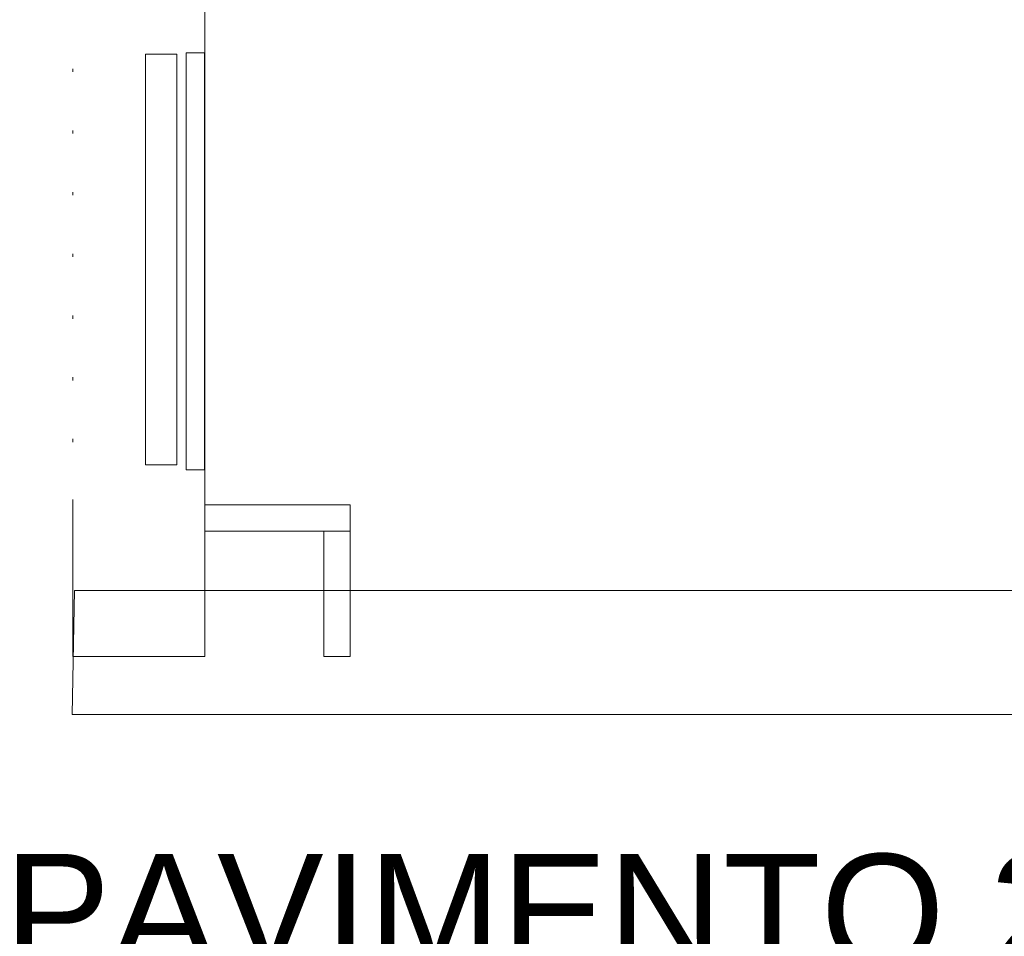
# Model space of a CAD drawing. Header units: millimetres. Extents: x 4476663 to 4477054, y -30323851 to -30323414.
# Tile 70 of 256: x 4476886 to 4476894, y -30323789 to -30323782. Entities that reach past the tile are written whole.
import ezdxf

# ---------------------------------------------------------------- set-up
doc = ezdxf.new("R2010")
doc.units = ezdxf.units.MM
doc.linetypes.add('NULL', pattern=[0])
for name, color, linetype, lineweight in [('IFC-Janela-Contorno', 142, 'Continuous', 5), ('IFC-Parede padrão-Contorno', 44, 'Continuous', 5), ('IFC-Parede-Contorno', 42, 'Continuous', 5), ('Nível 1', 2, 'Continuous', 60), ('Textos', 7, 'Continuous', 9)]:
    doc.layers.add(name, color=color, linetype=linetype, lineweight=lineweight)
doc.styles.add('ArialBlack', font='txt')

msp = doc.modelspace()

# ---------------------------------------------------------------- linework, layer by layer
at = {"layer": 'IFC-Janela-Contorno', "color": 8, "lineweight": 5}
for p, q in [((4476887.1305, -30323782.0915), (4476887.3688, -30323782.0915)), ((4476887.1305, -30323785.2033), (4476887.1305, -30323782.0915)), ((4476887.3688, -30323785.2033), (4476887.3688, -30323782.0915)), ((4476887.1305, -30323785.2033), (4476887.3688, -30323785.2033))]:
    msp.add_line(p, q, dxfattribs=at)
at = {"layer": 'IFC-Parede padrão-Contorno', "color": 8, "lineweight": 5}
for p, q in [((4476887.4391, -30323785.2417), (4476887.4391, -30323782.0817)), ((4476887.4391, -30323782.0817), (4476887.5791, -30323782.0817)), ((4476887.5791, -30323785.2417), (4476887.5791, -30323782.0817)), ((4476887.4391, -30323785.2417), (4476887.5791, -30323785.2417)), ((4476887.5818, -30323785.6437), (4476887.5818, -30323785.5066)), ((4476887.5818, -30323785.5066), (4476887.7106, -30323785.5066)), ((4476887.7106, -30323785.5066), (4476887.9283, -30323785.5066)), ((4476887.9283, -30323785.5066), (4476888.6833, -30323785.5066)), ((4476888.6833, -30323785.53), (4476888.6833, -30323785.5066)), ((4476888.6833, -30323785.6671), (4476888.6833, -30323785.53)), ((4476887.5818, -30323785.6833), (4476887.5818, -30323785.6437)), ((4476887.5818, -30323785.7066), (4476887.5818, -30323785.6833)), ((4476887.5818, -30323785.7066), (4476887.7995, -30323785.7066)), ((4476887.7995, -30323785.7066), (4476888.5545, -30323785.7066)), ((4476888.4833, -30323785.8944), (4476888.4833, -30323785.7066)), ((4476888.5462, -30323785.7066), (4476888.6833, -30323785.7066)), ((4476888.6833, -30323785.7066), (4476888.6833, -30323785.6671)), ((4476888.6833, -30323785.8177), (4476888.6833, -30323785.7066)), ((4476888.6833, -30323786.0054), (4476888.6833, -30323785.8177)), ((4476888.4833, -30323786.5456), (4476888.4833, -30323785.8944)), ((4476888.6833, -30323786.6566), (4476888.6833, -30323786.0054)), ((4476888.4833, -30323786.6566), (4476888.4833, -30323786.5456)), ((4476888.4833, -30323786.6566), (4476888.5228, -30323786.6566)), ((4476888.5228, -30323786.6566), (4476888.6599, -30323786.6566)), ((4476888.6599, -30323786.6566), (4476888.6833, -30323786.6566))]:
    msp.add_line(p, q, dxfattribs=at)
at = {"layer": 'IFC-Parede-Contorno', "color": 8, "lineweight": 5}
for p, q in [((4476887.5818, -30323785.5066), (4476887.5818, -30323780.478)), ((4476886.5818, -30323782.227), (4476886.5818, -30323782.2037)), ((4476886.5818, -30323782.6945), (4476886.5818, -30323782.6712)), ((4476886.5818, -30323783.162), (4476886.5818, -30323783.1386)), ((4476886.5818, -30323783.6295), (4476886.5818, -30323783.6061)), ((4476886.5818, -30323784.0969), (4476886.5818, -30323784.0736)), ((4476886.5818, -30323784.5644), (4476886.5818, -30323784.541)), ((4476886.5818, -30323785.0319), (4476886.5818, -30323785.0085)), ((4476886.5818, -30323786.6566), (4476886.5818, -30323785.4676)), ((4476887.5818, -30323786.6566), (4476887.5818, -30323785.7066)), ((4476886.5818, -30323786.6566), (4476887.5818, -30323786.6566))]:
    msp.add_line(p, q, dxfattribs=at)
at = {"layer": 'Nível 1', "color": 8, "lineweight": 5}
for p, q in [((4476886.5752, -30323787.0966), (4476886.5946, -30323786.1566)), ((4476886.5946, -30323786.1566), (4476898.9969, -30323786.1566)), ((4476899.4969, -30323787.0966), (4476886.5752, -30323787.0966))]:
    msp.add_line(p, q, dxfattribs=at)

# ---------------------------------------------------------------- texts
at = {"layer": 'Textos', "color": 7, "linetype": 'NULL', "insert": (4476886.0586, -30323789.0325), "char_height": 0.866982, "width": 10.317607, "attachment_point": 7, "line_spacing_factor": 0.6, "style": 'ArialBlack'}
msp.add_mtext('PAVIMENTO 2', dxfattribs=at)

doc.saveas('drawing.dxf')
